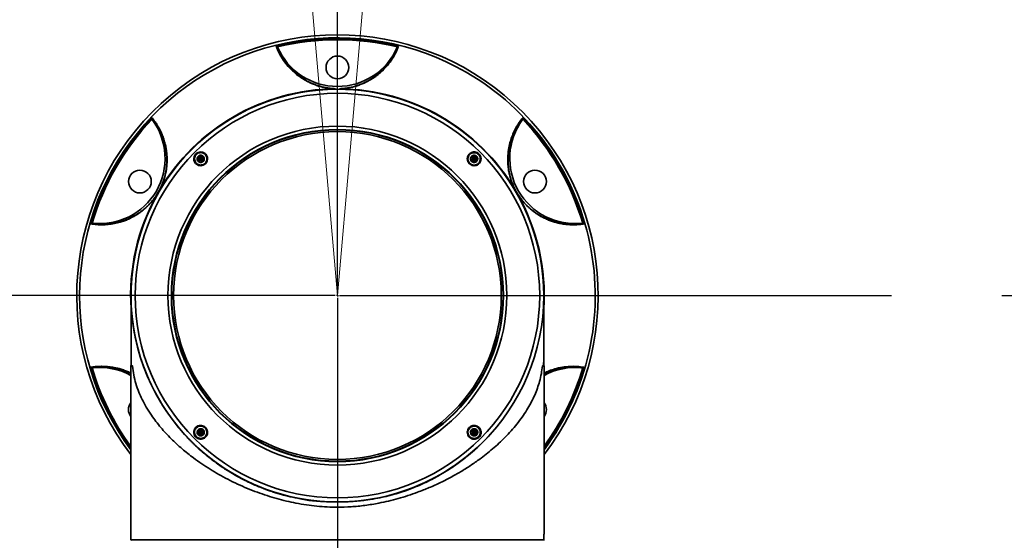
# Paper-space layout '图纸2' of a CAD drawing. Header units: millimetres. Extents: x 0 to 420, y 0 to 297.
# Tile 15 of 19: x 213 to 235, y 182 to 194. Entities that reach past the tile are written whole.
import ezdxf

# ---------------------------------------------------------------- set-up
doc = ezdxf.new("R2010")
doc.units = ezdxf.units.MM
doc.linetypes.add('CENTERX2', pattern=[20.32, 12.7, -2.54, 2.54, -2.54])
doc.layers.get('0').update_dxf_attribs({"lineweight": 18})
doc.layers.add('中心线层', color=6, linetype='CENTERX2', lineweight=25)
doc.layers.add('标注层', color=150, linetype='Continuous', lineweight=18)
doc.styles.add('SLDTEXTSTYLE1', font='txt', dxfattribs={"width": 0.7})
doc.dimstyles.new('SLDDIMSTYLE3', dxfattribs={"dimtxt": 7, "dimasz": 4, "dimexe": 0, "dimexo": 0.0625, "dimgap": 1.75, "dimtad": 0, "dimtih": 1, "dimtoh": 1, "dimlfac": 20, "dimrnd": 1e-09, "dimzin": 12, "dimdsep": 46, "dimtxsty": 'SLDTEXTSTYLE1', "dimcen": 0, "dimdle": 8, "dimadec": 0, "dimazin": 3, "dimtfac": 1, "dimtdec": 3, "dimtofl": 0, "dimtmove": 0, "dimatfit": 3, "dimfxl": 1, "dimfrac": 2, "dimtolj": 1, "dimarcsym": 0})
doc.dimstyles.new('SLDDIMSTYLE4', dxfattribs={"dimtxt": 3.5, "dimasz": 4, "dimexe": 0, "dimexo": 0.0625, "dimgap": 0.875, "dimtad": 0, "dimtih": 1, "dimtoh": 1, "dimdec": 4, "dimlfac": 20, "dimzin": 12, "dimdsep": 46, "dimtxsty": 'SLDTEXTSTYLE1', "dimcen": 0.09, "dimdle": 8, "dimazin": 3, "dimtfac": 1, "dimtdec": 3, "dimtofl": 0, "dimtmove": 0, "dimatfit": 3, "dimfxl": 1, "dimfrac": 2, "dimtolj": 1, "dimarcsym": 0})

# ---------------------------------------------------------------- blocks, each defined once
blk = doc.blocks.new('*X59')
at = {"layer": '标注层'}
blk.add_hatch(color=7, dxfattribs=at).paths.add_polyline_path([(276.344, 229.338), (279.855, 231.32), (279.259, 232.123)], flags=0)
at = {"layer": '标注层', "color": 7}
for p, q in [((276.344, 229.338), (289.254, 238.915)), ((289.254, 238.915), (310.753, 238.915))]:
    blk.add_line(p, q, dxfattribs=at)
at = {"layer": '标注层', "color": 7, "char_height": 7, "attachment_point": 1, "style": 'SLDTEXTSTYLE1'}
for s, insert, width in [('%%C', (290.254, 247.968), 6.56983), ('2806', (298.484, 247.938), 26.60782)]:
    blk.add_mtext(s, dxfattribs=dict(at, insert=insert, width=width))
blk = doc.blocks.new('*X60')
at = {"layer": '标注层'}
for points in [[(213.89, 257.426), (209.859, 257.461), (209.974, 256.468)], [(220.004, 117.394), (216.019, 118.008), (215.991, 117.008)]]:
    blk.add_hatch(color=7, dxfattribs=at).paths.add_polyline_path(points, flags=0)
at = {"layer": '标注层', "color": 7}
blk.add_line((220.004, 118.072), (220.004, 115.394), dxfattribs=at)
for start, end in [(95, 182.5), (182.5, 270)]:
    blk.add_arc((220.004, 187.544), 70.15, start, end, dxfattribs=at)
blk = doc.blocks.new('*X61')
at = {"layer": '标注层'}
for points in [[(226.117, 257.426), (230.033, 256.468), (230.148, 257.461)], [(220.004, 117.394), (224.016, 117.008), (223.988, 118.008)]]:
    blk.add_hatch(color=7, dxfattribs=at).paths.add_polyline_path(points, flags=0)
at = {"layer": '标注层', "color": 7}
blk.add_line((220.004, 118.072), (220.004, 115.394), dxfattribs=at)
for start, end in [(357.5, 85), (270, 357.5)]:
    blk.add_arc((220.004, 187.544), 70.15, start, end, dxfattribs=at)
blk = doc.blocks.new('SW_CENTERMARKSYMBOL_0')
at = {"layer": '中心线层', "color": 0}
for p, q in [((0, 0.05), (0, 69.715)), ((-0.05, 0), (-70.657, 0)), ((0, 0), (-0.025, 0)), ((0, 0), (0, 0.025)), ((0, 0), (0, -0.025)), ((0, 0), (0.025, 0)), ((0.05, 0), (71.023, 0)), ((0, -0.05), (0, -69.472))]:
    blk.add_line(p, q, dxfattribs=at)

psp = doc.layouts.new('图纸2')

# ---------------------------------------------------------------- linework, layer by layer
at = {"color": 7, "linetype": 'CENTERX2', "lineweight": 18}
for q in [(213.8895737, 257.4267195), (226.1175244, 257.4267195)]:
    psp.add_line((220.0035491, 187.5436614), q, dxfattribs=at)
at = {"color": 7, "linetype": 'Continuous', "lineweight": 35}
for p, q in [((218.6264151, 193.2615972), (218.6238001, 193.266357)), ((221.3832979, 193.2663571), (221.3806829, 193.2615972)), ((215.7374237, 191.5999068), (215.7402384, 191.5952622)), ((224.2668597, 191.5952623), (224.2696743, 191.5999069)), ((216.8160991, 190.7311115), (216.8011561, 190.6753437)), ((216.8011561, 190.6753437), (216.8569239, 190.6902866)), ((216.8011561, 190.6753437), (216.841981, 190.6345189)), ((216.8718668, 190.7460544), (216.8160991, 190.7311115)), ((216.8160991, 190.7311115), (216.8569239, 190.6902866)), ((216.841981, 190.6345189), (216.8569239, 190.6902866)), ((216.841981, 190.6345189), (216.8977487, 190.6494618)), ((216.8718668, 190.7460544), (216.8569239, 190.6902866)), ((216.8569239, 190.6902866), (216.9126916, 190.7052295)), ((216.8977487, 190.6494618), (216.8569239, 190.6902866)), ((216.9126916, 190.7052295), (216.8718668, 190.7460544)), ((216.8977487, 190.6494618), (216.9126916, 190.7052295)), ((223.1352313, 190.7460544), (223.0944065, 190.7052295)), ((223.0944065, 190.7052295), (223.1093494, 190.6494618)), ((223.0944065, 190.7052295), (223.1501742, 190.6902866)), ((223.1093494, 190.6494618), (223.1501742, 190.6902866)), ((223.1093494, 190.6494618), (223.1651172, 190.6345189)), ((223.1909991, 190.7311115), (223.1352313, 190.7460544)), ((223.1352313, 190.7460544), (223.1501742, 190.6902866)), ((223.1909991, 190.7311115), (223.1501742, 190.6902866)), ((223.1501742, 190.6902866), (223.1651172, 190.6345189)), ((223.205942, 190.6753437), (223.1501742, 190.6902866)), ((223.1651172, 190.6345189), (223.205942, 190.6753437)), ((223.205942, 190.6753437), (223.1909991, 190.7311115)), ((215.9030336, 189.9641987), (215.8570445, 189.8845434)), ((215.8579903, 189.8828761), (215.9049504, 189.9642133)), ((224.1021478, 189.9642133), (224.1491078, 189.8828761)), ((224.1500536, 189.8845434), (224.1040645, 189.9641987)), ((214.3631045, 189.2099964), (214.3576748, 189.2101116)), ((225.6494233, 189.2101117), (225.6439936, 189.2099964)), ((215.2535491, 187.5436614), (215.2535491, 185.9451071)), ((224.7527173, 187.463081), (224.7527173, 187.4532503)), ((224.7535491, 185.9451071), (224.7535491, 187.5436614)), ((214.3576748, 185.8772112), (214.3631045, 185.8773265)), ((215.2488227, 185.9211623), (215.2488227, 181.9183281)), ((215.2535491, 185.9451071), (215.2578256, 185.9451071)), ((224.7492725, 185.9451071), (224.7535491, 185.9451071)), ((224.7582754, 182.0533281), (224.7582754, 185.9211623)), ((225.6439936, 185.8773265), (225.6494233, 185.8772113)), ((216.841981, 184.452804), (216.8011561, 184.4119792)), ((216.8011561, 184.4119792), (216.8160991, 184.3562114)), ((216.8011561, 184.4119792), (216.8569239, 184.3970363)), ((216.8160991, 184.3562114), (216.8569239, 184.3970363)), ((216.8160991, 184.3562114), (216.8718668, 184.3412685)), ((216.8977487, 184.4378611), (216.841981, 184.452804)), ((216.8569239, 184.3970363), (216.841981, 184.452804)), ((216.8977487, 184.4378611), (216.8569239, 184.3970363)), ((216.8718668, 184.3412685), (216.8569239, 184.3970363)), ((216.9126916, 184.3820933), (216.8569239, 184.3970363)), ((216.8718668, 184.3412685), (216.9126916, 184.3820933)), ((216.9126916, 184.3820933), (216.8977487, 184.4378611)), ((223.1093494, 184.4378611), (223.0944065, 184.3820933)), ((223.1501742, 184.3970363), (223.0944065, 184.3820933)), ((223.0944065, 184.3820933), (223.1352313, 184.3412685)), ((223.1651172, 184.452804), (223.1093494, 184.4378611)), ((223.1093494, 184.4378611), (223.1501742, 184.3970363)), ((223.1352313, 184.3412685), (223.1501742, 184.3970363)), ((223.1352313, 184.3412685), (223.1909991, 184.3562114)), ((223.1651172, 184.452804), (223.1501742, 184.3970363)), ((223.205942, 184.4119792), (223.1501742, 184.3970363)), ((223.1909991, 184.3562114), (223.1501742, 184.3970363)), ((223.205942, 184.4119792), (223.1651172, 184.452804)), ((223.1909991, 184.3562114), (223.205942, 184.4119792)), ((224.7580125, 182.0533281), (224.7582754, 182.0533281)), ((224.7580125, 181.9183281), (224.7580125, 182.0533281)), ((215.2488227, 181.9183281), (215.2638227, 181.9033281)), ((215.2488227, 181.9183281), (224.7580125, 181.9183281)), ((224.7430362, 181.9033281), (224.7580125, 181.9183281))]:
    psp.add_line(p, q, dxfattribs=at)
at = {"color": 8, "linetype": 'Continuous', "lineweight": 35}
for p, q in [((215.2616225, 187.1292766), (215.2548157, 187.2163784)), ((215.2488227, 185.9211623), (215.283411, 185.9211623)), ((224.7236871, 185.9211623), (224.7582754, 185.9211623))]:
    psp.add_line(p, q, dxfattribs=at)
psp.add_lwpolyline([(219.6060412, 182.8002903), (219.3473427, 182.8291121), (219.2332525, 182.8464042)], dxfattribs=at)
at = {"color": 7, "linetype": 'Continuous', "lineweight": 35}
for centre, radius in [((220.0035491, 192.7936614), 0.2625), ((220.0035491, 187.5436614), 4.75), ((220.0035491, 187.5436614), 4.655317), ((220.0035491, 187.5436614), 3.8999976), ((220.0035491, 187.5436614), 3.8224577), ((220.0035491, 187.5436614), 3.8125), ((220.0035491, 187.5436614), 3.7725), ((215.4569157, 190.1686614), 0.2625), ((224.5501824, 190.1686614), 0.2625)]:
    psp.add_circle(centre, radius, dxfattribs=at)
at = {"color": 7, "linetype": 'CENTERX2', "lineweight": 18}
psp.add_arc((220.0035491, 187.5436614), 70.15, 95, 85, dxfattribs=at)
at = {"color": 7, "linetype": 'Continuous', "lineweight": 35}
for centre, radius, start, end in [((220.0035491, 187.5436614), 6, 322.41547371, 217.58452629), ((220.0035491, 187.5436614), 5.9100098, 76.20743343, 103.79256506), ((220.0035491, 187.5436614), 5.886676, 76.44462876, 103.5553715), ((220.0035491, 193.8561614), 1.5, 203.3518064, 336.64819377), ((220.0035491, 187.5436614), 4.75, 0, 240), ((220.0035491, 187.5436614), 4.7599982, 90.565264, 149.43473596), ((219.9589003, 192.3031816), 0.0023244, 125.21353102, 173.91562729), ((220.0481978, 192.3031816), 0.0023244, 6.08419972, 54.78617313), ((220.0035491, 187.5436614), 4.7599982, 30.565264, 89.43473596), ((220.0035491, 187.5436614), 5.9100098, 136.20743343, 163.79256506), ((220.0035491, 187.5436614), 5.886676, 136.44462876, 163.5553715), ((214.5367637, 190.6999114), 1.5, 263.3518064, 36.64819377), ((225.4703344, 190.6999114), 1.5, 143.3518064, 276.64819377), ((220.0035491, 187.5436614), 5.886676, 16.44462876, 43.5553715), ((220.0035491, 187.5436614), 5.9100098, 16.20743343, 43.79256506), ((215.9040081, 189.9620884), 0.0023244, 66.08419972, 114.78617312), ((224.1030901, 189.9620885), 0.0023244, 65.21353102, 113.9156273), ((215.8593593, 189.8847546), 0.0023244, 185.21353102, 233.9156273), ((224.1477388, 189.8847546), 0.0023244, 306.08419974, 354.78617314), ((214.5367637, 184.3874114), 1.5, 61.65979085, 96.64819377), ((215.3118409, 185.9211623), 0.0630182, 157.66835499, 180), ((224.6952572, 185.9211623), 0.0630182, 0, 22.33164501), ((225.4703344, 184.3874114), 1.5, 83.3518064, 118.34020915), ((215.4569157, 184.9186614), 0.2625, 142.4418629, 217.5581371), ((224.5501824, 184.9186614), 0.2625, 322.4418629, 37.5581371), ((220.0035491, 187.5436614), 4.75, 240, 315)]:
    psp.add_arc(centre, radius, start, end, dxfattribs=at)
at = {"color": 8, "linetype": 'Continuous', "lineweight": 35}
for radius, start, end in [(5.9333456, 60, 216.74014451), (5.9333456, 323.25985549, 60), (4.7599982, 150.565264, 183.71424294), (4.7599982, 356.28575706, 29.43473596), (5.9100098, 196.20743343, 216.43598942), (5.886676, 196.44462876, 216.12721912), (5.9100098, 323.56401058, 343.79256506), (5.886676, 323.87278088, 343.5553715)]:
    psp.add_arc((220.0035491, 187.5436614), radius, start, end, dxfattribs=at)
at = {"color": 7, "linetype": 'Continuous', "lineweight": 35}
for points, knots in [([(218.5945588, 193.2832575), (218.6147323, 193.2337048), (218.655128, 193.1344801), (218.7377294, 192.9910544), (218.8383884, 192.8517529), (218.9481583, 192.732488), (219.062885, 192.6314573), (219.1757367, 192.5488973), (219.2866349, 192.4831115), (219.387764, 192.4339407), (219.4735128, 192.3983394), (219.5626019, 192.3679032), (219.6531367, 192.3432868), (219.7296854, 192.3272859), (219.7941931, 192.3171139), (219.8635421, 192.3083297), (219.9192213, 192.3053965), (219.956589, 192.303428)], [0, 0, 0, 0, 0.2207353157, 0.4420021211, 0.6642892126, 0.886902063, 1.0355210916, 1.1871899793, 1.3311625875, 1.4075443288, 1.4813968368, 1.5555648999, 1.6145898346, 1.6683448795, 1.6973186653, 1.7250330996, 1.7815889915, 1.7815889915, 1.7815889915, 1.7815889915]), ([(218.5945588, 193.2832575), (218.5975364, 193.2827673), (218.6025689, 193.2819389), (218.6106122, 193.2784097), (218.6178399, 193.2736826), (218.6219557, 193.268624), (218.6238002, 193.266357)], [0, 0, 0, 0, 0.010355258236, 0.017501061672, 0.027147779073, 0.034981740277, 0.034981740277, 0.034981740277, 0.034981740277]), ([(219.95756, 192.3050807), (219.9226428, 192.3069387), (219.849853, 192.3108121), (219.7525241, 192.32519), (219.6623051, 192.3439213), (219.5742328, 192.3679213), (219.4875031, 192.397587), (219.4037738, 192.432306), (219.3052174, 192.4802391), (219.1976732, 192.5439832), (219.0871014, 192.6245769), (218.9911992, 192.7086873), (218.907565, 192.7952757), (218.8341224, 192.8842686), (218.7700675, 192.975281), (218.7149933, 193.0674408), (218.666521, 193.1619972), (218.64013, 193.2275399), (218.6264165, 193.2615978)], [0, 0, 0, 0, 0.0523028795, 0.1090325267, 0.1608076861, 0.2182982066, 0.2899409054, 0.3616496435, 0.436788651, 0.5761290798, 0.7219978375, 0.8708793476, 1.0121595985, 1.1572300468, 1.3062586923, 1.4465485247, 1.5870462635, 1.7390264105, 1.7390264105, 1.7390264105, 1.7390264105]), ([(220.0505091, 192.303428), (220.0863557, 192.3053174), (220.1607939, 192.3092409), (220.2606571, 192.3239445), (220.3531195, 192.343049), (220.4430158, 192.3674801), (220.5321081, 192.3978012), (220.6177116, 192.4331971), (220.7193861, 192.482523), (220.8300881, 192.5480596), (220.9438534, 192.6311455), (221.0569709, 192.7307111), (221.1676311, 192.8503426), (221.2674999, 192.9881239), (221.351355, 193.1333087), (221.3918128, 193.232461), (221.4125397, 193.2832574)], [0, 0, 0, 0, 0.0542849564, 0.112726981, 0.1664130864, 0.2253453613, 0.2981528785, 0.3730906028, 0.4487912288, 0.5935122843, 0.7439236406, 0.8960778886, 1.1089207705, 1.3398565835, 1.5553227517, 1.7816634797, 1.7816634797, 1.7816634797, 1.7816634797]), ([(221.3806816, 193.2615978), (221.3658549, 193.2249305), (221.3387979, 193.1580173), (221.2871285, 193.0583006), (221.2307054, 192.9654416), (221.1619329, 192.8698965), (221.0861075, 192.7800789), (220.9946454, 192.6888716), (220.8949269, 192.603721), (220.8117841, 192.548948), (220.7730149, 192.5234075)], [0, 0, 0, 0, 0.13285481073, 0.24244400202, 0.37116365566, 0.48511546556, 0.61405609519, 0.7291336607, 0.85994954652, 0.97424339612, 0.97424339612, 0.97424339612, 0.97424339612]), ([(221.3832979, 193.266357), (221.3851423, 193.2686237), (221.3892584, 193.2736824), (221.3964881, 193.278411), (221.4045311, 193.2819402), (221.4095636, 193.2827679), (221.4125395, 193.2832574)], [0, 0, 0, 0, 0.007833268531, 0.017481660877, 0.024633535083, 0.034981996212, 0.034981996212, 0.034981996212, 0.034981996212]), ([(220.7730149, 192.5234075), (220.7455273, 192.5070888), (220.6911177, 192.4747874), (220.5983542, 192.4296998), (220.510199, 192.3940887), (220.4309126, 192.3678112), (220.3661514, 192.3496238), (220.3020174, 192.3347095), (220.2385203, 192.3230103), (220.1573144, 192.3112136), (220.0919709, 192.3074953), (220.0495381, 192.3050807)], [0, 0, 0, 0, 0.13082910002, 0.25896581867, 0.38200846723, 0.45127015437, 0.51505794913, 0.57377287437, 0.62575463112, 0.67446220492, 0.76467306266, 0.76467306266, 0.76467306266, 0.76467306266]), ([(215.7374237, 191.5999068), (215.7363829, 191.6026374), (215.73406, 191.6087315), (215.7335798, 191.6173569), (215.7345449, 191.6260868), (215.7363443, 191.630859), (215.7374084, 191.633681)], [0, 0, 0, 0, 0.007833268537, 0.017481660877, 0.024633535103, 0.034981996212, 0.034981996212, 0.034981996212, 0.034981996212]), ([(215.7374084, 191.633681), (215.7604209, 191.6046126), (215.805694, 191.5474257), (215.8653589, 191.4558115), (215.9200519, 191.3580773), (215.9684281, 191.2538829), (216.0095497, 191.1432242), (216.0401904, 191.035753), (216.0617926, 190.9324066), (216.0762473, 190.8294621), (216.0837795, 190.7217077), (216.083161, 190.6162519), (216.0759374, 190.518099), (216.0636745, 190.4264436), (216.0470072, 190.3427949), (216.0285335, 190.2709401), (216.0115558, 190.2142166), (215.9877105, 190.14501), (215.9547577, 190.0619935), (215.9211431, 189.9960024), (215.9049504, 189.9642133)], [0, 0, 0, 0, 0.1530778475, 0.3011540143, 0.4443408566, 0.6005301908, 0.7485248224, 0.888524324, 1.0034601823, 1.1115094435, 1.2278342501, 1.3343785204, 1.409789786, 1.4844042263, 1.5568891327, 1.5965963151, 1.6338411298, 1.6689304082, 1.7269462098, 1.7808691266, 1.7808691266, 1.7808691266, 1.7808691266]), ([(215.7402372, 191.5952614), (215.7645786, 191.5640874), (215.8089987, 191.5071988), (215.8695212, 191.4125934), (215.9217279, 191.3173001), (215.9700861, 191.2099689), (216.0099577, 191.0993933), (216.0432145, 190.9745811), (216.0670979, 190.8456471), (216.0729613, 190.7462568), (216.0756954, 190.6999114)], [0, 0, 0, 0, 0.13285481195, 0.24244400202, 0.37116365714, 0.48511546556, 0.61405609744, 0.7291336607, 0.85994954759, 0.97424339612, 0.97424339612, 0.97424339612, 0.97424339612]), ([(224.1021478, 189.9642133), (224.0858383, 189.9961634), (224.0609499, 190.0449196), (224.0338073, 190.1091478), (224.0138394, 190.1608775), (223.9952307, 190.2152416), (223.9782534, 190.2720383), (223.9598371, 190.3439339), (223.9432078, 190.4277172), (223.9309788, 190.5197495), (223.9238719, 190.6180192), (223.9233849, 190.7232614), (223.9309599, 190.8303545), (223.9453559, 190.9325968), (223.9685768, 191.0437556), (224.0046885, 191.1665535), (224.0562999, 191.2958838), (224.1182304, 191.4169232), (224.1885238, 191.5302967), (224.2422759, 191.5987627), (224.2696899, 191.6336808)], [0, 0, 0, 0, 0.0541819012, 0.0826821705, 0.1125871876, 0.1477546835, 0.1850914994, 0.224904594, 0.2974275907, 0.3724052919, 0.4485884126, 0.5547055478, 0.6705096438, 0.7777728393, 0.8918388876, 1.0609069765, 1.2415910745, 1.4217682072, 1.5977845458, 1.7809913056, 1.7809913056, 1.7809913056, 1.7809913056]), ([(224.1040645, 189.9641987), (224.088215, 189.995367), (224.0551746, 190.0603415), (224.0189617, 190.1518197), (223.9900741, 190.2393174), (223.9668225, 190.3275902), (223.9491489, 190.4175331), (223.9373518, 190.5074044), (223.9295849, 190.6167232), (223.9310168, 190.7417313), (223.9455271, 190.8777862), (223.9704178, 191.0028951), (224.0035884, 191.1186186), (224.0439372, 191.2267182), (224.0907288, 191.3276976), (224.1430044, 191.4214731), (224.2006565, 191.5107296), (224.2442226, 191.5663562), (224.2668609, 191.5952614)], [0, 0, 0, 0, 0.0523028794, 0.1090325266, 0.1608076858, 0.2182982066, 0.2899409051, 0.361649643, 0.436788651, 0.5761290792, 0.7219978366, 0.8708793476, 1.012159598, 1.1572300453, 1.3062586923, 1.4465485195, 1.5870462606, 1.7390264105, 1.7390264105, 1.7390264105, 1.7390264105]), ([(224.2696899, 191.6336808), (224.2707542, 191.630857), (224.272553, 191.6260846), (224.2735183, 191.6173543), (224.2730384, 191.6087313), (224.2707154, 191.6026377), (224.2696743, 191.5999068)], [0, 0, 0, 0, 0.010355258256, 0.017501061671, 0.027147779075, 0.034981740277, 0.034981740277, 0.034981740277, 0.034981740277]), ([(216.9677919, 190.5794186), (216.9621503, 190.5742505), (216.9451286, 190.5586573), (216.908816, 190.5395758), (216.8589841, 190.5301825), (216.8064022, 190.5378515), (216.7583985, 190.5627016), (216.7207536, 190.6029033), (216.6987406, 190.6540454), (216.695498, 190.7095833), (216.7108968, 190.7618606), (216.7363968, 190.7973823), (216.7668848, 190.8237363), (216.8029354, 190.8431741), (216.8529797, 190.8524374), (216.905574, 190.8447187), (216.9534895, 190.8198305), (216.9910112, 190.779734), (217.0130776, 190.7286135), (217.0161558, 190.6732459), (217.0014403, 190.6201709), (216.9787901, 190.5927388), (216.9677919, 190.5794186)], [0, 0, 0, 0, 0.0229704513, 0.0693061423, 0.1213248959, 0.1745562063, 0.2294108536, 0.2855492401, 0.3420618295, 0.3978467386, 0.45218707, 0.503774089, 0.5267440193, 0.5730764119, 0.625233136, 0.6784163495, 0.7330664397, 0.7890282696, 0.8455538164, 0.9015451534, 0.9560747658, 1.0075449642, 1.0075449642, 1.0075449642, 1.0075449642]), ([(216.9629899, 190.5842206), (216.9573918, 190.5791125), (216.9404916, 190.5636916), (216.9049026, 190.5456239), (216.8569566, 190.5375627), (216.8073298, 190.5457533), (216.7622251, 190.5701836), (216.7271808, 190.6090934), (216.7072474, 190.6581699), (216.7053161, 190.7110034), (216.7207117, 190.7591988), (216.7447067, 190.791831), (216.773588, 190.816637), (216.8089086, 190.8350671), (216.8570664, 190.8429991), (216.9066985, 190.8347575), (216.951704, 190.8102999), (216.9866279, 190.7715061), (217.0066211, 190.7224577), (217.0084099, 190.6697658), (216.9936241, 190.6208447), (216.9727472, 190.5958858), (216.9629899, 190.5842206)], [0, 0, 0, 0, 0.02271007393, 0.06856002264, 0.11766991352, 0.16812100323, 0.22029014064, 0.27378836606, 0.32761369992, 0.3806069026, 0.43202989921, 0.4774405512, 0.50014998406, 0.54599610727, 0.59524244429, 0.64562976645, 0.6975792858, 0.75089336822, 0.80474985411, 0.85796712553, 0.90958419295, 0.9548781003, 0.9548781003, 0.9548781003, 0.9548781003]), ([(216.7561612, 190.5895239), (216.7495682, 190.5969948), (216.732388, 190.6164629), (216.7159049, 190.6560847), (216.7123774, 190.7045832), (216.7252997, 190.7516519), (216.7530207, 190.7917531), (216.7924662, 190.8204286), (216.8391789, 190.8344251), (216.8878818, 190.832183), (216.9285026, 190.815774), (216.9577169, 190.7926575), (216.9811247, 190.7637777), (216.9980497, 190.7245946), (217.0014416, 190.6759615), (216.9885564, 190.6289296), (216.9608228, 190.588816), (216.9213903, 190.5601533), (216.8746383, 190.5461178), (216.8260795, 190.548503), (216.7849765, 190.5644334), (216.7645296, 190.5822372), (216.7561612, 190.5895239)], [0, 0, 0, 0, 0.03031505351, 0.07899645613, 0.12767785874, 0.17635926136, 0.22504066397, 0.27372206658, 0.3224034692, 0.37108487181, 0.41976627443, 0.45349486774, 0.48380992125, 0.53249132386, 0.58117272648, 0.62985412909, 0.67853553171, 0.72721693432, 0.77589833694, 0.82457973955, 0.87326114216, 0.90698973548, 0.90698973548, 0.90698973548, 0.90698973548]), ([(223.07429, 190.8296671), (223.0809455, 190.8330027), (223.1010136, 190.8430602), (223.1412471, 190.8518255), (223.1929428, 190.8472294), (223.2423966, 190.8242973), (223.2808317, 190.7870494), (223.3048034, 190.7399375), (223.3123233, 190.6877261), (223.3024514, 190.6354058), (223.2747786, 190.5870165), (223.2423046, 190.560019), (223.2080213, 190.5425852), (223.1752227, 190.5326562), (223.1265656, 190.5323158), (223.0772863, 190.5479436), (223.0343182, 190.580354), (223.0047411, 190.6242319), (222.9909279, 190.6749091), (222.9941351, 190.7277518), (223.0147933, 190.7772866), (223.0445413, 190.8111903), (223.0671016, 190.8252024), (223.07429, 190.8296671)], [0, 0, 0, 0, 0.0229437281, 0.0691815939, 0.1242198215, 0.1778401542, 0.2301662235, 0.2819571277, 0.3341332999, 0.3874438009, 0.4422343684, 0.503411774, 0.5148630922, 0.5610924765, 0.6073440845, 0.6615707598, 0.7142887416, 0.7659864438, 0.8177404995, 0.8705553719, 0.9249589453, 0.980799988, 1.0069135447, 1.0069135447, 1.0069135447, 1.0069135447]), ([(223.2562402, 190.5842206), (223.250735, 190.5791672), (223.2404295, 190.5697073), (223.2223455, 190.5582824), (223.196299, 190.5461905), (223.1572599, 190.5378308), (223.1075864, 190.5433557), (223.0611566, 190.5660497), (223.0256023, 190.601957), (223.0038676, 190.6466867), (222.9975757, 190.6959733), (223.0075822, 190.7452978), (223.0270163, 190.7780576), (223.0462275, 190.7988974), (223.059888, 190.810679), (223.077782, 190.8222092), (223.1038793, 190.8343126), (223.1428917, 190.8427372), (223.1925364, 190.8372664), (223.2389531, 190.8146944), (223.2746344, 190.7788068), (223.2964882, 190.7339369), (223.3027951, 190.6844653), (223.2926463, 190.6351913), (223.2734276, 190.6023078), (223.259049, 190.5871764), (223.2562402, 190.5842206)], [0, 0, 0, 0, 0.02310311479, 0.04324807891, 0.06589460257, 0.11156070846, 0.16393703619, 0.21464783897, 0.26379497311, 0.31232884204, 0.36141704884, 0.41194423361, 0.4641785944, 0.47682340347, 0.49969666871, 0.51980560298, 0.54245256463, 0.58812326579, 0.64026543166, 0.69087028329, 0.74013482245, 0.78888699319, 0.83809421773, 0.88853263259, 0.9405391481, 0.95316431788, 0.95316431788, 0.95316431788, 0.95316431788]), ([(223.0494115, 190.7910493), (223.0568824, 190.7976423), (223.0763505, 190.8148225), (223.1159723, 190.8313056), (223.1644708, 190.8348331), (223.2115395, 190.8219108), (223.2516407, 190.7941898), (223.2803162, 190.7547443), (223.2943128, 190.7080316), (223.2920706, 190.6593287), (223.2756616, 190.6187079), (223.2525451, 190.5894936), (223.2236653, 190.5660859), (223.1844822, 190.5491608), (223.1358491, 190.5457689), (223.0888172, 190.5586541), (223.0487036, 190.5863877), (223.0200409, 190.6258202), (223.0060054, 190.6725722), (223.0083906, 190.721131), (223.024321, 190.762234), (223.0421248, 190.7826809), (223.0494115, 190.7910493)], [0, 0, 0, 0, 0.03031505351, 0.07899645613, 0.12767785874, 0.17635926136, 0.22504066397, 0.27372206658, 0.3224034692, 0.37108487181, 0.41976627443, 0.45349486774, 0.48380992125, 0.53249132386, 0.58117272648, 0.62985412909, 0.67853553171, 0.72721693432, 0.77589833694, 0.82457973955, 0.87326114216, 0.90698973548, 0.90698973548, 0.90698973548, 0.90698973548]), ([(216.0756954, 190.6999114), (216.076084, 190.6679471), (216.076853, 190.6046763), (216.0695183, 190.501797), (216.0562808, 190.4076468), (216.0393946, 190.325844), (216.0227648, 190.2606654), (216.0036139, 190.1976666), (215.9819971, 190.1368269), (215.9516104, 190.0606022), (215.9221588, 190.0021539), (215.9030336, 189.9641987)], [0, 0, 0, 0, 0.13082909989, 0.25896581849, 0.38200846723, 0.4512701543, 0.51505794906, 0.57377287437, 0.62575463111, 0.67446220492, 0.76467306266, 0.76467306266, 0.76467306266, 0.76467306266]), ([(216.7985876, 190.6319503), (216.7926728, 190.6391551), (216.7808431, 190.6535647), (216.7734385, 190.6810815), (216.774974, 190.7091639), (216.7858752, 190.7352447), (216.804753, 190.7562225), (216.8295206, 190.7697769), (216.8573796, 190.7743621), (216.8851718, 190.7694874), (216.9041932, 190.7587897), (216.9200808, 190.7444924), (216.932718, 190.7267003), (216.9404861, 190.6995743), (216.9388531, 190.6713871), (216.9279783, 190.6453347), (216.9090926, 190.6243484), (216.8843303, 190.6107997), (216.8564579, 190.6062001), (216.8287141, 190.6111268), (216.8095537, 190.6216751), (216.8007001, 190.6299709), (216.7985876, 190.6319503)], [0, 0, 0, 0, 0.02819849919, 0.05639699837, 0.08459549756, 0.11279399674, 0.14099249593, 0.16919099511, 0.1973894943, 0.22558799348, 0.25378649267, 0.26262322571, 0.2908217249, 0.31902022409, 0.34721872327, 0.37541722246, 0.40361572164, 0.43181422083, 0.46001272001, 0.4882112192, 0.51640971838, 0.52524645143, 0.52524645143, 0.52524645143, 0.52524645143]), ([(223.0918379, 190.7486229), (223.0990427, 190.7545378), (223.1134523, 190.7663674), (223.1409691, 190.773772), (223.1690515, 190.7722365), (223.1951323, 190.7613353), (223.2161101, 190.7424575), (223.2296645, 190.7176899), (223.2342497, 190.6898309), (223.229375, 190.6620387), (223.2186773, 190.6430173), (223.20438, 190.6271297), (223.1865879, 190.6144925), (223.1594619, 190.6067244), (223.1312748, 190.6083574), (223.1052223, 190.6192322), (223.084236, 190.6381179), (223.0706873, 190.6628802), (223.0660877, 190.6907526), (223.0710144, 190.7184965), (223.0815627, 190.7376568), (223.0898585, 190.7465104), (223.0918379, 190.7486229)], [0, 0, 0, 0, 0.02819849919, 0.05639699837, 0.08459549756, 0.11279399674, 0.14099249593, 0.16919099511, 0.1973894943, 0.22558799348, 0.25378649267, 0.26262322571, 0.2908217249, 0.31902022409, 0.34721872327, 0.37541722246, 0.40361572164, 0.43181422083, 0.46001272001, 0.4882112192, 0.51640971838, 0.52524645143, 0.52524645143, 0.52524645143, 0.52524645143]), ([(215.8579903, 189.8828761), (215.8384755, 189.8527767), (215.8086956, 189.8068446), (215.7666436, 189.7512243), (215.7318283, 189.7080668), (215.6940519, 189.6647691), (215.6533533, 189.621668), (215.600298, 189.5697712), (215.5360541, 189.5134782), (215.4624664, 189.4568714), (215.3809157, 189.4015818), (215.2900168, 189.3485388), (215.193484, 189.3015525), (215.0977415, 189.2628987), (214.9898647, 189.2274291), (214.8654628, 189.1973038), (214.7276537, 189.1773355), (214.5918653, 189.1704491), (214.4585343, 189.1746383), (214.372365, 189.1869559), (214.328418, 189.1932381)], [0, 0, 0, 0, 0.0541819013, 0.0826821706, 0.1125871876, 0.1477546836, 0.1850914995, 0.224904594, 0.2974275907, 0.372405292, 0.4485884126, 0.5547055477, 0.6705096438, 0.7777728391, 0.8918388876, 1.0609069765, 1.2415910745, 1.4217682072, 1.5977845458, 1.7809913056, 1.7809913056, 1.7809913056, 1.7809913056]), ([(215.8570445, 189.8845434), (215.8379768, 189.8552332), (215.7982275, 189.7941321), (215.7371114, 189.7170317), (215.6757801, 189.6482654), (215.6109593, 189.5839926), (215.5419033, 189.5237153), (215.469971, 189.4685631), (215.3791816, 189.4071774), (215.2702055, 189.3459134), (215.1451233, 189.2904522), (215.0243305, 189.2494537), (214.9075257, 189.2203186), (214.7937343, 189.2012118), (214.6828877, 189.1912448), (214.575538, 189.1896291), (214.4694135, 189.194929), (214.3994565, 189.2048451), (214.3631047, 189.2099978)], [0, 0, 0, 0, 0.0523028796, 0.1090325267, 0.160807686, 0.2182982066, 0.2899409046, 0.3616496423, 0.436788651, 0.5761290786, 0.721997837, 0.8708793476, 1.0121596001, 1.1572300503, 1.3062586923, 1.4465485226, 1.5870462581, 1.7390264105, 1.7390264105, 1.7390264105, 1.7390264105]), ([(225.6786802, 189.1932379), (225.642, 189.1878427), (225.5698381, 189.1772285), (225.4606655, 189.1713643), (225.3486787, 189.1728658), (225.2342555, 189.183068), (225.1178615, 189.202785), (225.0094684, 189.229985), (224.9091667, 189.2629501), (224.8127868, 189.3019042), (224.7157026, 189.3492583), (224.6246844, 189.4025219), (224.5432934, 189.4578541), (224.4700489, 189.5143018), (224.4059407, 189.5705605), (224.3529495, 189.6224866), (224.3123143, 189.6655515), (224.2643023, 189.7208054), (224.2088843, 189.7908516), (224.1685416, 189.8529582), (224.1491078, 189.8828761)], [0, 0, 0, 0, 0.1530778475, 0.3011540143, 0.4443408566, 0.6005301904, 0.748524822, 0.888524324, 1.0034601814, 1.1115094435, 1.2278342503, 1.3343785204, 1.4097897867, 1.484404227, 1.5568891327, 1.5965963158, 1.6338411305, 1.6689304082, 1.7269462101, 1.7808691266, 1.7808691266, 1.7808691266, 1.7808691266]), ([(224.7008686, 189.3671575), (224.6729924, 189.3828032), (224.6178137, 189.4137725), (224.532385, 189.4715643), (224.4574673, 189.5301034), (224.3950671, 189.5856286), (224.3469357, 189.6326198), (224.3019525, 189.6807043), (224.2600722, 189.7298448), (224.209253, 189.7942728), (224.1733611, 189.8490028), (224.1500536, 189.8845434)], [0, 0, 0, 0, 0.13082909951, 0.25896581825, 0.38200846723, 0.451270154, 0.51505794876, 0.57377287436, 0.62575463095, 0.6744622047, 0.76467306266, 0.76467306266, 0.76467306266, 0.76467306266]), ([(225.6439934, 189.2099978), (225.6048253, 189.2045046), (225.5333483, 189.19448), (225.4211564, 189.1893686), (225.3125265, 189.1918029), (225.1953959, 189.2035891), (225.0796988, 189.2243471), (224.9549799, 189.2579519), (224.8313781, 189.3017353), (224.7423719, 189.3463526), (224.7008686, 189.3671575)], [0, 0, 0, 0, 0.13285481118, 0.24244400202, 0.37116365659, 0.48511546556, 0.61405609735, 0.7291336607, 0.85994954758, 0.97424339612, 0.97424339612, 0.97424339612, 0.97424339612]), ([(214.328418, 189.1932381), (214.3303313, 189.1955717), (214.3335649, 189.1995158), (214.340643, 189.2047169), (214.3483506, 189.2086127), (214.3547894, 189.2096478), (214.3576749, 189.2101116)], [0, 0, 0, 0, 0.010355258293, 0.017501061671, 0.027147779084, 0.034981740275, 0.034981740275, 0.034981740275, 0.034981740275]), ([(225.6494232, 189.2101117), (225.6523084, 189.2096478), (225.6587475, 189.2086124), (225.6664574, 189.2047156), (225.6735352, 189.1995148), (225.6767684, 189.1955704), (225.6786802, 189.1932379)], [0, 0, 0, 0, 0.007833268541, 0.017481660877, 0.024633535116, 0.034981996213, 0.034981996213, 0.034981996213, 0.034981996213]), ([(215.2543597, 187.4535561), (215.2543477, 187.4461358), (215.2542978, 187.4153553), (215.2542521, 187.3469805), (215.2542159, 187.2627383), (215.2542039, 187.1924898), (215.2542037, 187.1359802), (215.2542047, 187.0801801), (215.2541989, 187.0075765), (215.254189, 186.9015969), (215.2541726, 186.7568388), (215.2541496, 186.5663031), (215.2541276, 186.3903996), (215.2541133, 186.2766414), (215.2541095, 186.2465722)], [0, 0, 0, 0, 0.042463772, 0.1761471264, 0.2831029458, 0.3635322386, 0.4174287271, 0.4652036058, 0.5411806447, 0.6459581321, 0.7797350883, 0.9430614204, 1.1372223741, 1.2069839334, 1.2069839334, 1.2069839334, 1.2069839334]), ([(224.7529936, 186.255729), (224.7529867, 186.3164557), (224.752973, 186.4349421), (224.7529555, 186.5923546), (224.752942, 186.7210763), (224.7529331, 186.8171058), (224.7529281, 186.8959127), (224.7529268, 186.9756678), (224.752921, 187.0697294), (224.7529029, 187.1787147), (224.7528584, 187.2948221), (224.7527971, 187.3921856), (224.75273, 187.4371638), (224.7527059, 187.4532503)], [0, 0, 0, 0, 0.1423560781, 0.2777566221, 0.3878894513, 0.4733226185, 0.5355776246, 0.6062851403, 0.6990686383, 0.813785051, 0.9504007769, 1.1091385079, 1.1975213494, 1.1975213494, 1.1975213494, 1.1975213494]), ([(215.2578256, 185.9451071), (215.2570179, 185.9712308), (215.2554039, 186.0234338), (215.2545134, 186.1162804), (215.2541673, 186.1996291), (215.2541266, 186.2511581), (215.2541123, 186.2692181)], [0, 0, 0, 0, 0.09169905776, 0.1832426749, 0.27476655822, 0.32415339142, 0.32415339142, 0.32415339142, 0.32415339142]), ([(224.7529915, 186.274007), (224.7529756, 186.2539038), (224.7529333, 186.2003608), (224.7525786, 186.1151807), (224.751681, 186.0228563), (224.7500745, 185.9709967), (224.7492725, 185.9451071)], [0, 0, 0, 0, 0.05503986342, 0.14659312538, 0.23790903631, 0.32894233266, 0.32894233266, 0.32894233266, 0.32894233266]), ([(214.3576749, 185.8772112), (214.3547897, 185.8776751), (214.3483506, 185.8787105), (214.3406407, 185.8826073), (214.3335629, 185.8878081), (214.3303298, 185.8917525), (214.3284179, 185.894085)], [0, 0, 0, 0, 0.007833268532, 0.017481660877, 0.024633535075, 0.034981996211, 0.034981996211, 0.034981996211, 0.034981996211]), ([(215.283411, 185.9211623), (215.2832931, 185.9218723), (215.2824324, 185.9270548), (215.2763622, 185.9340211), (215.2662547, 185.9430745), (215.2607827, 185.9443941), (215.2578256, 185.9451071)], [0, 0, 0, 0, 0.000383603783, 0.002799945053, 0.01872650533, 0.037453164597, 0.037453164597, 0.037453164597, 0.037453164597]), ([(220.0035491, 182.672649), (219.9249531, 182.6738068), (219.7665293, 182.6761405), (219.5280475, 182.6946767), (219.2877022, 182.7241449), (219.0537199, 182.7644315), (218.8259953, 182.8139424), (218.6042055, 182.8715144), (218.3812964, 182.9388724), (218.1560313, 183.0166819), (217.9291518, 183.1053449), (217.7015448, 183.2052056), (217.4804216, 183.3133982), (217.2703155, 183.4272671), (217.0706485, 183.5461619), (216.8772262, 183.672203), (216.6589171, 183.8280275), (216.4194921, 184.0197825), (216.1665853, 184.2532152), (215.9285648, 184.5108885), (215.7416891, 184.7549881), (215.6036486, 184.9718731), (215.5084235, 185.149388), (215.4285999, 185.3283381), (215.3639606, 185.5128127), (215.3136477, 185.7075089), (215.2933011, 185.8512784), (215.283411, 185.9211623)], [0, 0, 0, 0, 0.1880004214, 0.3789476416, 0.5732855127, 0.7714351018, 0.9552312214, 1.1444242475, 1.3392487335, 1.5399194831, 1.7520075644, 1.9711965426, 2.1976640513, 2.4179361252, 2.6329482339, 2.8566962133, 3.0892595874, 3.4342753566, 3.8055738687, 4.2032907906, 4.6275360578, 4.9076692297, 5.1654636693, 5.4009587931, 5.6724123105, 5.9301314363, 6.1738918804, 6.1738918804, 6.1738918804, 6.1738918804]), ([(224.7236871, 185.9211623), (224.7155211, 185.8619254), (224.6982506, 185.736644), (224.6587706, 185.5700219), (224.6074366, 185.4068531), (224.5465996, 185.2540188), (224.4741352, 185.1018589), (224.3883652, 184.947779), (224.285207, 184.7873192), (224.167022, 184.6258944), (224.0380811, 184.4692208), (223.9021974, 184.3205378), (223.760766, 184.179839), (223.615102, 184.0471266), (223.4664405, 183.9223947), (223.2946775, 183.7891702), (223.0974919, 183.6496312), (222.8726581, 183.5064093), (222.6352652, 183.3702013), (222.3847069, 183.241913), (222.1204927, 183.1225196), (221.8677715, 183.0225347), (221.6286886, 182.9397927), (221.4045796, 182.8719686), (221.1815895, 182.8140588), (220.9271469, 182.7586599), (220.6401478, 182.7118736), (220.320723, 182.6788719), (220.1084978, 182.6747081), (220.0035491, 182.672649)], [0, 0, 0, 0, 0.205407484, 0.4344205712, 0.6493661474, 0.8707482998, 1.0790551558, 1.3036941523, 1.5446888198, 1.7913847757, 2.0293362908, 2.2585617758, 2.4790818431, 2.6909196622, 2.8941013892, 3.0886566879, 3.3570678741, 3.6136658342, 3.8585780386, 4.125527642, 4.3825488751, 4.6299139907, 4.8317179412, 5.0276143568, 5.2178212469, 5.4025767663, 5.6656974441, 5.9222273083, 6.1731905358, 6.1731905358, 6.1731905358, 6.1731905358]), ([(224.7492725, 185.9451071), (224.7463496, 185.9441591), (224.7419652, 185.942737), (224.7335244, 185.9374476), (224.72858, 185.932282), (224.7258425, 185.9284531), (224.7244161, 185.9246875), (224.7239259, 185.9227959), (224.7237574, 185.9216435), (224.7236871, 185.9211623)], [0, 0, 0, 0, 0.018565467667, 0.027849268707, 0.032491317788, 0.035629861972, 0.036576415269, 0.036900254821, 0.037132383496, 0.037132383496, 0.037132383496, 0.037132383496]), ([(225.6786802, 185.8940848), (225.6767668, 185.8917512), (225.6735332, 185.8878071), (225.6664552, 185.882606), (225.6587475, 185.8787102), (225.6523087, 185.8776751), (225.6494232, 185.8772113)], [0, 0, 0, 0, 0.010355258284, 0.017501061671, 0.027147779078, 0.034981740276, 0.034981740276, 0.034981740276, 0.034981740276]), ([(216.717512, 184.472864), (216.7213961, 184.4792018), (216.7348404, 184.5011391), (216.7680704, 184.5314221), (216.8192427, 184.5533285), (216.8748706, 184.5563388), (216.9275588, 184.5405309), (216.9711104, 184.5087115), (217.0013495, 184.4652515), (217.0159094, 184.4147699), (217.0135728, 184.3640381), (217.0005794, 184.3293987), (216.982972, 184.3000782), (216.9605833, 184.2744295), (216.9195919, 184.2481999), (216.8688909, 184.2350389), (216.8137674, 184.2402196), (216.7643532, 184.2632602), (216.7260255, 184.3006073), (216.7021421, 184.3478012), (216.694891, 184.3999344), (216.7026151, 184.4428244), (216.7139076, 184.4655957), (216.717512, 184.472864)], [0, 0, 0, 0, 0.0229502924, 0.0794389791, 0.1359285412, 0.1918699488, 0.2463446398, 0.2991390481, 0.3508664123, 0.4026011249, 0.4553581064, 0.5034647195, 0.514919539, 0.5611507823, 0.6073847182, 0.6636100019, 0.7187804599, 0.7723979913, 0.8247230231, 0.8765206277, 0.9287094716, 0.9820389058, 1.0070412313, 1.0070412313, 1.0070412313, 1.0070412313]), ([(216.9629899, 184.2909703), (216.9575865, 184.2860252), (216.9412903, 184.2711113), (216.9057653, 184.2525447), (216.8563045, 184.2439639), (216.8046785, 184.253297), (216.7600498, 184.2788555), (216.726931, 184.3168851), (216.7080742, 184.3630352), (216.7049953, 184.4128228), (216.7148403, 184.448607), (216.7273674, 184.4732776), (216.7371017, 184.48808), (216.7511457, 184.5040559), (216.7727715, 184.5227359), (216.80799, 184.5416148), (216.8576003, 184.550097), (216.9092881, 184.5407507), (216.9539298, 184.5151038), (216.9869368, 184.4771137), (217.0057276, 184.431141), (217.0088645, 184.3815095), (216.9991174, 184.345702), (216.9882899, 184.324369), (216.9791995, 184.3090951), (216.9698616, 184.2986539), (216.9629899, 184.2909703)], [0, 0, 0, 0, 0.0226529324, 0.06831895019, 0.1215645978, 0.1735149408, 0.22381493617, 0.27290867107, 0.32168327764, 0.37109230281, 0.42184145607, 0.43334213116, 0.45645348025, 0.47639341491, 0.49904627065, 0.54470929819, 0.5981388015, 0.65032078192, 0.70068662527, 0.74962976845, 0.79819027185, 0.84751557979, 0.89838813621, 0.91001600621, 0.92143437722, 0.95324892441, 0.95324892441, 0.95324892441, 0.95324892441]), ([(216.9576866, 184.2962736), (216.9502157, 184.2896806), (216.9307476, 184.2725004), (216.8911258, 184.2560173), (216.8426273, 184.2524898), (216.7955586, 184.265412), (216.7554574, 184.2931331), (216.7267819, 184.3325786), (216.7127854, 184.3792913), (216.7150276, 184.4279942), (216.7314365, 184.468615), (216.754553, 184.4978293), (216.7834328, 184.521237), (216.8226159, 184.5381621), (216.8712491, 184.541554), (216.9182809, 184.5286688), (216.9583946, 184.5009352), (216.9870572, 184.4615027), (217.0010927, 184.4147507), (216.9987075, 184.3661919), (216.9827772, 184.3250889), (216.9649733, 184.304642), (216.9576866, 184.2962736)], [0, 0, 0, 0, 0.03031505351, 0.07899645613, 0.12767785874, 0.17635926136, 0.22504066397, 0.27372206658, 0.3224034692, 0.37108487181, 0.41976627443, 0.45349486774, 0.48380992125, 0.53249132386, 0.58117272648, 0.62985412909, 0.67853553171, 0.72721693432, 0.77589833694, 0.82457973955, 0.87326114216, 0.90698973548, 0.90698973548, 0.90698973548, 0.90698973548]), ([(216.9152602, 184.3387), (216.9080554, 184.3327851), (216.8936458, 184.3209555), (216.866129, 184.3135509), (216.8380466, 184.3150864), (216.8119659, 184.3259876), (216.790988, 184.3448654), (216.7774336, 184.369633), (216.7728485, 184.397492), (216.7777231, 184.4252842), (216.7884209, 184.4443056), (216.8027181, 184.4601932), (216.8205102, 184.4728304), (216.8476362, 184.4805985), (216.8758234, 184.4789655), (216.9018758, 184.4680907), (216.9228621, 184.449205), (216.9364108, 184.4244427), (216.9410104, 184.3965703), (216.9360837, 184.3688264), (216.9255354, 184.3496661), (216.9172396, 184.3408125), (216.9152602, 184.3387)], [0, 0, 0, 0, 0.02819849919, 0.05639699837, 0.08459549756, 0.11279399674, 0.14099249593, 0.16919099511, 0.1973894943, 0.22558799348, 0.25378649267, 0.26262322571, 0.2908217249, 0.31902022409, 0.34721872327, 0.37541722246, 0.40361572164, 0.43181422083, 0.46001272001, 0.4882112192, 0.51640971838, 0.52524645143, 0.52524645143, 0.52524645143, 0.52524645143]), ([(223.0393027, 184.5079007), (223.0449442, 184.513069), (223.0619655, 184.5286626), (223.0982779, 184.5477458), (223.1481104, 184.5571404), (223.2006928, 184.5494723), (223.2486966, 184.5246235), (223.2863413, 184.4844236), (223.3083568, 184.433283), (223.3115994, 184.3777425), (223.2962079, 184.3254717), (223.2729673, 184.2930976), (223.2463295, 184.2683197), (223.2166486, 184.2494259), (223.169747, 184.2362525), (223.1186526, 184.2381112), (223.0685606, 184.2574533), (223.0269739, 184.2928915), (222.9993645, 184.3409535), (222.9897035, 184.395875), (222.9993097, 184.4502395), (223.0198717, 184.4872197), (223.0356672, 184.5040313), (223.0393027, 184.5079007)], [0, 0, 0, 0, 0.0229616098, 0.0692793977, 0.1212800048, 0.1744909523, 0.2293231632, 0.2854398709, 0.3419274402, 0.3976947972, 0.452013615, 0.5035835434, 0.5150401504, 0.5613573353, 0.607659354, 0.6604665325, 0.7145995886, 0.7701624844, 0.8265931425, 0.8828615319, 0.9379186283, 0.9912706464, 1.0072214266, 1.0072214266, 1.0072214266, 1.0072214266]), ([(223.2562403, 184.2909703), (223.2506424, 184.2858624), (223.2337434, 184.2704426), (223.1981049, 184.2523459), (223.1500571, 184.2442983), (223.1003929, 184.252573), (223.0553995, 184.2770176), (223.0204597, 184.3158277), (223.0005169, 184.3648226), (222.9985444, 184.4177069), (223.0139647, 184.4659603), (223.0379837, 184.4986027), (223.066835, 184.5233847), (223.1021058, 184.541787), (223.1501611, 184.5497347), (223.1997563, 184.541579), (223.2448738, 184.5171375), (223.2799035, 184.4782454), (223.2998892, 184.4291164), (223.3016398, 184.3764745), (223.2868787, 184.3276125), (223.2660217, 184.3026684), (223.2562403, 184.2909703)], [0, 0, 0, 0, 0.02270940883, 0.06855548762, 0.11780192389, 0.16818895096, 0.22013877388, 0.27345239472, 0.32730866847, 0.38052602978, 0.43214299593, 0.47743307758, 0.50014312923, 0.54599303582, 0.5951029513, 0.64555355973, 0.69772252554, 0.75122058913, 0.80504570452, 0.85803914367, 0.90946214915, 0.95487643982, 0.95487643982, 0.95487643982, 0.95487643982]), ([(223.250937, 184.497799), (223.2575299, 184.4903281), (223.2747101, 184.47086), (223.2911932, 184.4312382), (223.2947207, 184.3827397), (223.2817985, 184.335671), (223.2540774, 184.2955698), (223.2146319, 184.2668943), (223.1679192, 184.2528978), (223.1192163, 184.2551399), (223.0785955, 184.2715489), (223.0493812, 184.2946654), (223.0259735, 184.3235452), (223.0090484, 184.3627283), (223.0056565, 184.4113614), (223.0185418, 184.4583933), (223.0462753, 184.4985069), (223.0857079, 184.5271696), (223.1324598, 184.5412051), (223.1810186, 184.5388199), (223.2221216, 184.5228895), (223.2425685, 184.5050857), (223.250937, 184.497799)], [0, 0, 0, 0, 0.03031505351, 0.07899645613, 0.12767785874, 0.17635926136, 0.22504066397, 0.27372206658, 0.3224034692, 0.37108487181, 0.41976627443, 0.45349486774, 0.48380992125, 0.53249132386, 0.58117272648, 0.62985412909, 0.67853553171, 0.72721693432, 0.77589833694, 0.82457973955, 0.87326114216, 0.90698973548, 0.90698973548, 0.90698973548, 0.90698973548]), ([(223.2085105, 184.4553726), (223.2144254, 184.4481678), (223.226255, 184.4337582), (223.2336596, 184.4062414), (223.2321241, 184.378159), (223.2212229, 184.3520782), (223.2023451, 184.3311004), (223.1775775, 184.317546), (223.1497185, 184.3129608), (223.1219263, 184.3178355), (223.1029049, 184.3285332), (223.0870173, 184.3428305), (223.0743801, 184.3606226), (223.066612, 184.3877486), (223.068245, 184.4159357), (223.0791198, 184.4419882), (223.0980056, 184.4629745), (223.1227678, 184.4765232), (223.1506402, 184.4811228), (223.1783841, 184.4761961), (223.1975444, 184.4656478), (223.206398, 184.457352), (223.2085105, 184.4553726)], [0, 0, 0, 0, 0.02819849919, 0.05639699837, 0.08459549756, 0.11279399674, 0.14099249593, 0.16919099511, 0.1973894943, 0.22558799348, 0.25378649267, 0.26262322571, 0.2908217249, 0.31902022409, 0.34721872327, 0.37541722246, 0.40361572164, 0.43181422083, 0.46001272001, 0.4882112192, 0.51640971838, 0.52524645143, 0.52524645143, 0.52524645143, 0.52524645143]), ([(221.5929696, 183.0603986), (221.5929724, 183.0603997), (221.5929802, 183.0604027), (221.5930045, 183.0604126), (221.5930853, 183.0604456), (221.593385, 183.0605691), (221.594536, 183.061045), (221.5990449, 183.0629145), (221.6168873, 183.0703251), (221.6519174, 183.0849076), (221.7196076, 183.1131503), (221.7738234, 183.1355908), (221.8099632, 183.1505495)], [0, 0, 0, 0, 0.0000090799, 0.00002526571, 0.00007896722, 0.00027170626, 0.00099855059, 0.00381771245, 0.0149176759, 0.05896116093, 0.11764582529, 0.23497550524, 0.23497550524, 0.23497550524, 0.23497550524]), ([(220.7602365, 182.8517162), (220.7242724, 182.846056), (220.6352753, 182.8320491), (220.4896975, 182.8157479), (220.3242593, 182.8021891), (220.1606736, 182.794355), (220.0077775, 182.7920315), (219.8587136, 182.7941028), (219.7049147, 182.8008421), (219.5666688, 182.8113821), (219.4555169, 182.8229251), (219.3877072, 182.830891), (219.3498458, 182.8361563), (219.3371895, 182.8379164)], [0, 0, 0, 0, 0.1102373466, 0.2727943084, 0.4408524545, 0.6086897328, 0.7623625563, 0.8971363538, 1.0535647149, 1.2225224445, 1.3128963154, 1.3897683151, 1.4283682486, 1.4283682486, 1.4283682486, 1.4283682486])]:
    psp.add_open_spline(points, degree=3, knots=knots, dxfattribs=at)
at = {"color": 8, "linetype": 'Continuous', "lineweight": 35}
for points, knots in [([(224.7527296, 187.4549781), (224.7526986, 187.4532516), (224.7526497, 187.4505278), (224.7522745, 187.4328627), (224.751633, 187.4078127), (224.7504028, 187.364938), (224.748109, 187.3180142), (224.7470404, 187.2961533)], [0, 0, 0, 0, 0.03778925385, 0.05961598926, 0.08018659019, 0.12224902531, 0.15893752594, 0.15893752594, 0.15893752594, 0.15893752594]), ([(214.3284179, 185.894085), (214.3650981, 185.8994802), (214.4372601, 185.9100943), (214.5464324, 185.9159593), (214.6584203, 185.9144545), (214.7728392, 185.9042652), (214.8892482, 185.8845028), (214.9975919, 185.8574521), (215.098042, 185.8240387), (215.1791159, 185.7924014), (215.2299285, 185.7667362), (215.2488227, 185.7571929)], [0, 0, 0, 0, 0.12331725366, 0.24260522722, 0.35795443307, 0.48377825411, 0.60300054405, 0.71578207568, 0.80837270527, 0.89541559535, 0.94694062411, 0.94694062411, 0.94694062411, 0.94694062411]), ([(214.3631047, 185.8773251), (214.4022727, 185.8828185), (214.4737497, 185.8928433), (214.5859422, 185.8979529), (214.6945696, 185.8955261), (214.8117092, 185.8837127), (214.9273707, 185.8630622), (215.052217, 185.8290716), (215.1571509, 185.7930475), (215.2266771, 185.7586486), (215.2488227, 185.7476918)], [0, 0, 0, 0, 0.13133130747, 0.23966379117, 0.36690736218, 0.47955243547, 0.60701444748, 0.7207723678, 0.85008813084, 0.91052991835, 0.91052991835, 0.91052991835, 0.91052991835]), ([(225.6786802, 185.8940848), (225.6256804, 185.9013932), (225.5195534, 185.9160275), (225.3540282, 185.9161629), (225.1831142, 185.898803), (225.0247626, 185.8628302), (224.8833968, 185.8163888), (224.7992159, 185.7770255), (224.7582754, 185.7578815)], [0, 0, 0, 0, 0.17776540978, 0.35595884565, 0.53497395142, 0.71425140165, 0.83393919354, 0.94726096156, 0.94726096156, 0.94726096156, 0.94726096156]), ([(224.7582754, 185.7483263), (224.7925478, 185.7643602), (224.8701415, 185.8006613), (224.9826606, 185.8375505), (225.0996013, 185.8670903), (225.2133558, 185.886087), (225.3242124, 185.8960841), (225.4315596, 185.8976923), (225.5376847, 185.8923943), (225.6076417, 185.8824779), (225.6439934, 185.8773251)], [0, 0, 0, 0, 0.09446581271, 0.21387320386, 0.32718416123, 0.44353496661, 0.56306036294, 0.67557696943, 0.78826032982, 0.91015292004, 0.91015292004, 0.91015292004, 0.91015292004]), ([(218.41405, 183.0604261), (218.3403325, 183.087694), (218.1823431, 183.1461337), (217.9389822, 183.2554775), (217.7042202, 183.3772377), (217.4790469, 183.5108561), (217.2633083, 183.6543449), (217.032982, 183.8274977), (216.8653753, 183.9710078), (216.7588209, 184.069733), (216.7145095, 184.111847), (216.6697087, 184.155536), (216.6244984, 184.2008562), (216.583242, 184.2431974), (216.5574046, 184.2706785), (216.5464791, 184.282299)], [0, 0, 0, 0, 0.2262250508, 0.484838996, 0.7769435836, 1.0048700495, 1.264181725, 1.5557080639, 1.8802215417, 1.9417388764, 2.0048685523, 2.069616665, 2.135989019, 2.203991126, 2.2538142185, 2.2538142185, 2.2538142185, 2.2538142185]), ([(223.5653238, 184.3986997), (223.5079751, 184.3349231), (223.3922375, 184.2062132), (223.2088534, 184.030606), (223.0070045, 183.8549257), (222.7933038, 183.6895886), (222.5683423, 183.5362015), (222.3316372, 183.392969), (222.0848894, 183.2632969), (221.8313514, 183.1486254), (221.6682231, 183.0882506), (221.5929695, 183.0603987)], [0, 0, 0, 0, 0.2679287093, 0.540717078, 0.7844132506, 1.0887720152, 1.3611439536, 1.6023457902, 1.9113498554, 2.1803394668, 2.4106950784, 2.4106950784, 2.4106950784, 2.4106950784]), ([(219.3371895, 182.8379164), (219.3254792, 182.8394937), (219.2749282, 182.8463022), (219.18144, 182.8612884), (219.0612477, 182.8832702), (218.9455605, 182.9076805), (218.8400494, 182.9325075), (218.7377525, 182.959033), (218.6333741, 182.9887295), (218.5243051, 183.0224349), (218.4512892, 183.0475944), (218.41405, 183.0604261)], [0, 0, 0, 0, 0.03489883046, 0.15065088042, 0.28047034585, 0.3982170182, 0.50375531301, 0.60548612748, 0.71609271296, 0.83133780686, 0.95129403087, 0.95129403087, 0.95129403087, 0.95129403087]), ([(221.5929695, 183.0603987), (221.5283458, 183.0385281), (221.4035046, 182.996278), (221.2175498, 182.9443933), (221.0243602, 182.8988161), (220.872984, 182.8683501), (220.7796627, 182.8545822), (220.7602365, 182.8517162)], [0, 0, 0, 0, 0.20732326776, 0.40050998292, 0.58124904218, 0.80193509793, 0.85995117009, 0.85995117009, 0.85995117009, 0.85995117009])]:
    psp.add_open_spline(points, degree=3, knots=knots, dxfattribs=at)

# ---------------------------------------------------------------- block references
at = {"layer": '中心线层', "color": 7}
psp.add_blockref('SW_CENTERMARKSYMBOL_0', (220.0035491, 187.5436614), dxfattribs=at)

# ---------------------------------------------------------------- dimensions: what is measured, and where the dimension line sits
at = {"layer": '标注层', "color": 7}
for base, line1, line2, picture, middle in [((149.9206363, 184.4837754), ((220.0035491, 118.0716422), (220.0035491, 257.2587242)), ((213.8895737, 257.4267195), (220.0035491, 187.5436614)), '*X60', (149.9206363, 184.4837754)), ((290.0864595, 184.4837755), ((226.1175244, 257.4267195), (220.0035491, 187.5436614)), ((220.0035491, 118.0716422), (220.0035491, 257.2587242)), '*X61', (290.0864595, 184.4837755))]:
    dim = psp.add_angular_dim_2l(base=base, line1=line1, line2=line2, dimstyle='SLDDIMSTYLE4', override={"dimtad": 0, "dimtih": 1, "dimtoh": 1, "dimsah": 1, "dimtdec": 2, "dimtzin": 12}, dxfattribs=at)
    dim.commit()
    dim.dimension.update_dxf_attribs({"geometry": picture, "text_midpoint": middle, "dimtype": 162})
dim = psp.add_diameter_dim_2p(p1=(163.6629929, 145.7493529), p2=(276.3441053, 229.33797), dimstyle='SLDDIMSTYLE3', override={"dimpost": '%%C<>', "dimsah": 1, "dimtzin": 12}, dxfattribs=at)
dim.commit()
dim.dimension.update_dxf_attribs({"geometry": '*X59', "text_midpoint": (296.2987822, 244.1406625), "dimtype": 163})

doc.saveas('drawing.dxf')
